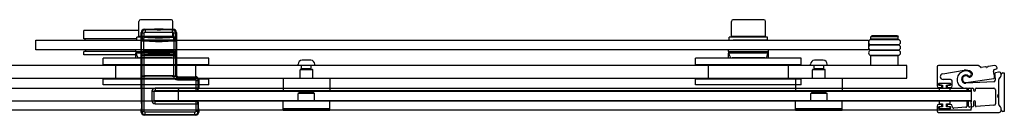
# Model space of a CAD drawing. Header units: millimetres. Extents: x 1702.56 to 1703.57, y 1235.68 to 1236.58.
# Tile 2 of 2: x 1702.96 to 1703.57, y 1235.68 to 1235.74. Entities that reach past the tile are written whole.
import ezdxf

# ---------------------------------------------------------------- set-up
doc = ezdxf.new("R2010")
doc.units = ezdxf.units.MM
doc.layers.add('SANINDUSA', color=3, linetype='CONTINUOUS')

msp = doc.modelspace()

# ---------------------------------------------------------------- linework, layer by layer
at = {"layer": 'SANINDUSA'}
for p, q in [((1703.03038, 1235.72964), (1703.03038, 1235.73914)), ((1703.05068, 1235.74014), (1703.03138, 1235.74014)), ((1703.05168, 1235.72964), (1703.05168, 1235.73914)), ((1703.40038, 1235.72964), (1703.40038, 1235.73914)), ((1703.42068, 1235.74014), (1703.40138, 1235.74014)), ((1703.42168, 1235.72964), (1703.42168, 1235.73914)), ((1703.03038, 1235.73334), (1702.99603, 1235.73334)), ((1702.99603, 1235.72834), (1702.99603, 1235.73334)), ((1703.02903, 1235.72734), (1703.02903, 1235.72934)), ((1703.05168, 1235.72964), (1703.03038, 1235.72964)), ((1703.03182, 1235.73229), (1703.03221, 1235.7319)), ((1703.03182, 1235.69791), (1703.03182, 1235.73229)), ((1703.03189, 1235.72709), (1703.03192, 1235.7291)), ((1703.03193, 1235.7291), (1703.03221, 1235.72935)), ((1703.03221, 1235.7319), (1703.03371, 1235.7319)), ((1703.03221, 1235.7319), (1703.03221, 1235.72935)), ((1703.03371, 1235.72935), (1703.03221, 1235.72935)), ((1703.03253, 1235.72934), (1703.03253, 1235.72964)), ((1703.03357, 1235.72786), (1703.03371, 1235.72935)), ((1703.03371, 1235.72935), (1703.03371, 1235.7319)), ((1703.03421, 1235.7339), (1703.03382, 1235.73429)), ((1703.03382, 1235.73429), (1703.04021, 1235.73429)), ((1703.05142, 1235.7339), (1703.03421, 1235.7339)), ((1703.03421, 1235.7339), (1703.03421, 1235.7324)), ((1703.03421, 1235.7324), (1703.05142, 1235.7324)), ((1703.04043, 1235.73452), (1703.04017, 1235.73425)), ((1703.04547, 1235.73425), (1703.04017, 1235.73425)), ((1703.04036, 1235.73414), (1703.04017, 1235.73425)), ((1703.04528, 1235.73414), (1703.04036, 1235.73414)), ((1703.04043, 1235.73452), (1703.0452, 1235.73452)), ((1703.0452, 1235.73452), (1703.04547, 1235.73425)), ((1703.04528, 1235.73414), (1703.04547, 1235.73425)), ((1703.04543, 1235.73429), (1703.05182, 1235.73429)), ((1703.04953, 1235.72935), (1703.04953, 1235.72964)), ((1703.05182, 1235.73429), (1703.05142, 1235.7339)), ((1703.05142, 1235.7324), (1703.05142, 1235.7339)), ((1703.05192, 1235.7319), (1703.05192, 1235.72935)), ((1703.05192, 1235.7319), (1703.05342, 1235.7319)), ((1703.05342, 1235.72935), (1703.05192, 1235.72935)), ((1703.05192, 1235.72935), (1703.05206, 1235.72786)), ((1703.05303, 1235.72735), (1703.05303, 1235.72935)), ((1703.05342, 1235.7319), (1703.05382, 1235.73229)), ((1703.05342, 1235.72935), (1703.05342, 1235.7319)), ((1703.05342, 1235.72935), (1703.0537, 1235.7291)), ((1703.05371, 1235.7291), (1703.05374, 1235.72709)), ((1703.05382, 1235.73229), (1703.05382, 1235.70565)), ((1703.39903, 1235.72734), (1703.39903, 1235.72934)), ((1703.42168, 1235.72964), (1703.40038, 1235.72964)), ((1703.40253, 1235.72934), (1703.40253, 1235.72964)), ((1703.41953, 1235.72935), (1703.41953, 1235.72964)), ((1703.42303, 1235.72735), (1703.42303, 1235.72935)), ((1703.48803, 1235.73005), (1703.48753, 1235.72955)), ((1703.50453, 1235.72955), (1703.48753, 1235.72955)), ((1703.48753, 1235.72805), (1703.48753, 1235.72955)), ((1703.50403, 1235.73005), (1703.48803, 1235.73005)), ((1703.50403, 1235.73005), (1703.50453, 1235.72955)), ((1703.50453, 1235.72805), (1703.50453, 1235.72955)), ((1702.96603, 1235.72734), (1703.48603, 1235.72734)), ((1702.96603, 1235.72134), (1702.96603, 1235.72734)), ((1703.02903, 1235.72834), (1702.99603, 1235.72834)), ((1702.99653, 1235.72834), (1702.99653, 1235.72734)), ((1703.0319, 1235.72709), (1703.0334, 1235.72709)), ((1703.0319, 1235.72709), (1703.0319, 1235.72059)), ((1703.03329, 1235.7276), (1703.03357, 1235.72786)), ((1703.0334, 1235.72059), (1703.0334, 1235.72709)), ((1703.03982, 1235.72739), (1703.04582, 1235.72738)), ((1703.03996, 1235.72737), (1703.03995, 1235.72739)), ((1703.04567, 1235.72737), (1703.03996, 1235.72737)), ((1703.04036, 1235.72714), (1703.03996, 1235.72737)), ((1703.04528, 1235.72714), (1703.04036, 1235.72714)), ((1703.0404, 1235.72693), (1703.04523, 1235.72693)), ((1703.04082, 1235.72652), (1703.0404, 1235.72693)), ((1703.04082, 1235.72652), (1703.04482, 1235.72652)), ((1703.04482, 1235.72652), (1703.04523, 1235.72693)), ((1703.04528, 1235.72714), (1703.04567, 1235.72737)), ((1703.04567, 1235.72737), (1703.04569, 1235.72739)), ((1703.04883, 1235.72734), (1703.04883, 1235.72734)), ((1703.05206, 1235.72786), (1703.05235, 1235.72761)), ((1703.05224, 1235.72709), (1703.05374, 1235.72709)), ((1703.05224, 1235.72709), (1703.05224, 1235.72059)), ((1703.05374, 1235.72059), (1703.05374, 1235.72709)), ((1703.41883, 1235.72734), (1703.41883, 1235.72734)), ((1703.48603, 1235.72734), (1703.48603, 1235.72134)), ((1703.50453, 1235.72805), (1703.48753, 1235.72805)), ((1703.50453, 1235.7277), (1703.48753, 1235.7277)), ((1703.48753, 1235.7247), (1703.50453, 1235.7247)), ((1703.50453, 1235.72435), (1703.48753, 1235.72435)), ((1703.48903, 1235.7277), (1703.48903, 1235.72805)), ((1703.48903, 1235.72435), (1703.48903, 1235.7247)), ((1703.50303, 1235.7277), (1703.50303, 1235.72805)), ((1703.50303, 1235.72435), (1703.50303, 1235.7247)), ((1703.48603, 1235.72134), (1702.96603, 1235.72134)), ((1703.02853, 1235.72034), (1702.99603, 1235.72034)), ((1702.99603, 1235.71834), (1702.99603, 1235.72034)), ((1703.02853, 1235.71834), (1702.99603, 1235.71834)), ((1702.99703, 1235.72134), (1702.99703, 1235.72034)), ((1703.02853, 1235.72034), (1703.02853, 1235.72134)), ((1703.02853, 1235.72034), (1703.02853, 1235.71934)), ((1703.02853, 1235.72034), (1703.05353, 1235.72034)), ((1703.02853, 1235.72034), (1703.02853, 1235.72034)), ((1703.02853, 1235.71834), (1703.02853, 1235.71934)), ((1703.05353, 1235.71934), (1703.02853, 1235.71934)), ((1703.02853, 1235.71615), (1703.02853, 1235.71834)), ((1703.02939, 1235.71745), (1703.02888, 1235.71934)), ((1703.0319, 1235.72059), (1703.0334, 1235.72059)), ((1703.0319, 1235.72059), (1703.03192, 1235.71859)), ((1703.03193, 1235.71859), (1703.03221, 1235.71833)), ((1703.03209, 1235.70637), (1703.03209, 1235.71676)), ((1703.03209, 1235.71676), (1703.0321, 1235.71676)), ((1703.0321, 1235.70637), (1703.0321, 1235.71676)), ((1703.03211, 1235.71796), (1703.03221, 1235.71806)), ((1703.03381, 1235.71796), (1703.03211, 1235.71796)), ((1703.03211, 1235.71776), (1703.03221, 1235.71786)), ((1703.03221, 1235.71833), (1703.03371, 1235.71833)), ((1703.03221, 1235.71833), (1703.03221, 1235.71806)), ((1703.03221, 1235.71786), (1703.03221, 1235.70528)), ((1703.03329, 1235.72008), (1703.03357, 1235.71982)), ((1703.03371, 1235.71833), (1703.03357, 1235.71982)), ((1703.03371, 1235.71808), (1703.03371, 1235.71833)), ((1703.03371, 1235.71808), (1703.05192, 1235.71808)), ((1703.03371, 1235.70525), (1703.03371, 1235.71788)), ((1703.03371, 1235.71788), (1703.05192, 1235.71788)), ((1703.03381, 1235.71796), (1703.0339, 1235.71804)), ((1703.0339, 1235.71804), (1703.0339, 1235.71788)), ((1703.0344, 1235.71805), (1703.05124, 1235.71805)), ((1703.0344, 1235.71788), (1703.0344, 1235.71805)), ((1703.05124, 1235.71805), (1703.05124, 1235.71788)), ((1703.05174, 1235.71804), (1703.05182, 1235.71796)), ((1703.05174, 1235.71788), (1703.05174, 1235.71804)), ((1703.05352, 1235.71796), (1703.05182, 1235.71796)), ((1703.05206, 1235.71982), (1703.05192, 1235.71833)), ((1703.05192, 1235.71833), (1703.05342, 1235.71833)), ((1703.05192, 1235.71833), (1703.05192, 1235.71808)), ((1703.05192, 1235.71788), (1703.05192, 1235.70525)), ((1703.05206, 1235.71982), (1703.05235, 1235.72008)), ((1703.05224, 1235.72059), (1703.05374, 1235.72059)), ((1703.05267, 1235.71745), (1703.05318, 1235.71934)), ((1703.05342, 1235.71833), (1703.0537, 1235.71858)), ((1703.05342, 1235.71806), (1703.05342, 1235.71833)), ((1703.05342, 1235.71806), (1703.05352, 1235.71796)), ((1703.05342, 1235.70528), (1703.05342, 1235.71786)), ((1703.05342, 1235.71786), (1703.05352, 1235.71776)), ((1703.05353, 1235.72034), (1703.05353, 1235.72134)), ((1703.05353, 1235.71934), (1703.05353, 1235.72034)), ((1703.05353, 1235.71834), (1703.05353, 1235.71934)), ((1703.05353, 1235.71615), (1703.05353, 1235.71834)), ((1703.05354, 1235.71676), (1703.05354, 1235.70637)), ((1703.05354, 1235.71676), (1703.05354, 1235.71676)), ((1703.05354, 1235.71676), (1703.05354, 1235.70637)), ((1703.05371, 1235.71858), (1703.05374, 1235.72059)), ((1703.39853, 1235.72034), (1703.39853, 1235.72134)), ((1703.39853, 1235.72034), (1703.39853, 1235.71934)), ((1703.39853, 1235.72034), (1703.42353, 1235.72034)), ((1703.39853, 1235.72034), (1703.39853, 1235.72034)), ((1703.39853, 1235.71834), (1703.39853, 1235.71934)), ((1703.42353, 1235.71934), (1703.39853, 1235.71934)), ((1703.39853, 1235.71615), (1703.39853, 1235.71834)), ((1703.39939, 1235.71745), (1703.39888, 1235.71934)), ((1703.42267, 1235.71745), (1703.42318, 1235.71934)), ((1703.42353, 1235.72034), (1703.42353, 1235.72134)), ((1703.42353, 1235.71934), (1703.42353, 1235.72034)), ((1703.42353, 1235.71834), (1703.42353, 1235.71934)), ((1703.42353, 1235.71615), (1703.42353, 1235.71834)), ((1703.48753, 1235.72135), (1703.50453, 1235.72135)), ((1703.50453, 1235.721), (1703.48753, 1235.721)), ((1703.48753, 1235.718), (1703.50453, 1235.718)), ((1703.50453, 1235.71765), (1703.48753, 1235.71765)), ((1703.48753, 1235.71165), (1703.48753, 1235.71765)), ((1703.48903, 1235.721), (1703.48903, 1235.72135)), ((1703.48903, 1235.71765), (1703.48903, 1235.718)), ((1703.50303, 1235.721), (1703.50303, 1235.72135)), ((1703.50303, 1235.71765), (1703.50303, 1235.718)), ((1703.50453, 1235.71165), (1703.50453, 1235.71765)), ((1703.51003, 1235.71165), (1702.63215, 1235.71165)), ((1703.07403, 1235.71615), (1703.00803, 1235.71615)), ((1703.00803, 1235.71215), (1703.00803, 1235.71615)), ((1703.07403, 1235.71215), (1703.00803, 1235.71215)), ((1703.01603, 1235.70315), (1703.01603, 1235.71215)), ((1703.05122, 1235.71634), (1703.03084, 1235.71634)), ((1703.06603, 1235.70315), (1703.06603, 1235.71215)), ((1703.07403, 1235.71215), (1703.07403, 1235.71615)), ((1703.12978, 1235.71165), (1703.12978, 1235.71239)), ((1703.14028, 1235.71165), (1703.12978, 1235.71165)), ((1703.13203, 1235.70958), (1703.13203, 1235.71165)), ((1703.13772, 1235.71495), (1703.13234, 1235.71495)), ((1703.13803, 1235.70958), (1703.13803, 1235.71165)), ((1703.14028, 1235.71165), (1703.14028, 1235.71239)), ((1703.44403, 1235.71615), (1703.37803, 1235.71615)), ((1703.37803, 1235.71215), (1703.37803, 1235.71615)), ((1703.44403, 1235.71215), (1703.37803, 1235.71215)), ((1703.38603, 1235.70315), (1703.38603, 1235.71215)), ((1703.42122, 1235.71634), (1703.40084, 1235.71634)), ((1703.43603, 1235.70315), (1703.43603, 1235.71215)), ((1703.44403, 1235.71215), (1703.44403, 1235.71615)), ((1703.44978, 1235.71165), (1703.44978, 1235.71239)), ((1703.46028, 1235.71165), (1703.44978, 1235.71165)), ((1703.45203, 1235.70958), (1703.45203, 1235.71165)), ((1703.45772, 1235.71495), (1703.45234, 1235.71495)), ((1703.45803, 1235.70958), (1703.45803, 1235.71165)), ((1703.46028, 1235.71165), (1703.46028, 1235.71239)), ((1703.51003, 1235.70365), (1703.51003, 1235.71165)), ((1703.5288, 1235.71072), (1703.5288, 1235.6989)), ((1703.55429, 1235.71172), (1703.5298, 1235.71172)), ((1703.5559, 1235.71053), (1703.555, 1235.71143)), ((1703.55918, 1235.71079), (1703.55632, 1235.71038)), ((1703.55977, 1235.71045), (1703.5594, 1235.71073)), ((1703.56046, 1235.71088), (1703.56019, 1235.71051)), ((1703.56497, 1235.7116), (1703.56066, 1235.71099)), ((1703.0321, 1235.70637), (1703.03209, 1235.70637)), ((1703.03221, 1235.70528), (1703.03211, 1235.70538)), ((1703.03221, 1235.70508), (1703.03211, 1235.70518)), ((1703.03211, 1235.70518), (1703.03381, 1235.70518)), ((1703.03221, 1235.70508), (1703.03221, 1235.68304)), ((1703.05192, 1235.70525), (1703.03371, 1235.70525)), ((1703.03371, 1235.68304), (1703.03371, 1235.70505)), ((1703.05193, 1235.70505), (1703.03371, 1235.70505)), ((1703.0339, 1235.70509), (1703.03381, 1235.70518)), ((1703.0339, 1235.70525), (1703.0339, 1235.70509)), ((1703.0344, 1235.70508), (1703.0344, 1235.70525)), ((1703.05124, 1235.70508), (1703.0344, 1235.70508)), ((1703.05124, 1235.70525), (1703.05124, 1235.70508)), ((1703.05174, 1235.70509), (1703.05174, 1235.70525)), ((1703.05182, 1235.70518), (1703.05174, 1235.70509)), ((1703.05182, 1235.70518), (1703.05354, 1235.70518)), ((1703.05193, 1235.70505), (1703.05344, 1235.70507)), ((1703.05352, 1235.70538), (1703.05342, 1235.70528)), ((1703.05354, 1235.70518), (1703.05344, 1235.70508)), ((1703.05382, 1235.70565), (1703.05353, 1235.70536)), ((1703.05353, 1235.70536), (1703.05354, 1235.70518)), ((1703.05354, 1235.70637), (1703.05354, 1235.70637)), ((1703.05442, 1235.70425), (1703.05482, 1235.70465)), ((1703.06542, 1235.70425), (1703.05442, 1235.70425)), ((1703.05442, 1235.70425), (1703.05442, 1235.70275)), ((1703.05482, 1235.70465), (1703.06582, 1235.70465)), ((1703.06582, 1235.70465), (1703.06542, 1235.70425)), ((1703.06542, 1235.70275), (1703.06542, 1235.70425)), ((1703.13103, 1235.70365), (1703.13103, 1235.70885)), ((1703.13133, 1235.70915), (1703.13873, 1235.70915)), ((1703.13803, 1235.70958), (1703.13203, 1235.70958)), ((1703.13257, 1235.70927), (1703.13203, 1235.70958)), ((1703.13749, 1235.70927), (1703.13803, 1235.70958)), ((1703.13903, 1235.70365), (1703.13903, 1235.70885)), ((1703.45103, 1235.70365), (1703.45103, 1235.70885)), ((1703.45133, 1235.70915), (1703.45873, 1235.70915)), ((1703.45803, 1235.70958), (1703.45203, 1235.70958)), ((1703.45257, 1235.70927), (1703.45203, 1235.70958)), ((1703.45749, 1235.70927), (1703.45803, 1235.70958)), ((1703.45903, 1235.70365), (1703.45903, 1235.70885)), ((1703.53234, 1235.70653), (1703.5458, 1235.70866)), ((1703.56475, 1235.70922), (1703.56599, 1235.7096)), ((1703.5673, 1235.70756), (1703.56531, 1235.70714)), ((1703.56754, 1235.70339), (1703.56844, 1235.70431)), ((1703.5676, 1235.70372), (1703.56851, 1235.70463)), ((1703.56881, 1235.70534), (1703.56881, 1235.70634)), ((1703.56881, 1235.70534), (1703.56881, 1235.70534)), ((1703.56883, 1235.70525), (1703.56883, 1235.70598)), ((1703.56983, 1235.70698), (1703.57083, 1235.70698)), ((1703.57083, 1235.70698), (1703.57083, 1235.68305)), ((1702.63215, 1235.70365), (1703.51003, 1235.70365)), ((1703.07403, 1235.70315), (1703.00803, 1235.70315)), ((1703.00803, 1235.69965), (1703.00803, 1235.70315)), ((1703.07403, 1235.69965), (1703.00803, 1235.69965)), ((1703.05442, 1235.70275), (1703.06542, 1235.70275)), ((1703.06592, 1235.70225), (1703.06742, 1235.70225)), ((1703.06592, 1235.70225), (1703.06592, 1235.69756)), ((1703.06742, 1235.70225), (1703.06782, 1235.70265)), ((1703.06742, 1235.69756), (1703.06742, 1235.70225)), ((1703.06782, 1235.70265), (1703.06782, 1235.69791)), ((1703.07403, 1235.69965), (1703.07403, 1235.70315)), ((1703.12053, 1235.70335), (1703.12053, 1235.69595)), ((1703.12083, 1235.70365), (1703.14923, 1235.70365)), ((1703.14953, 1235.70335), (1703.14953, 1235.69595)), ((1703.44403, 1235.70315), (1703.37803, 1235.70315)), ((1703.37803, 1235.69965), (1703.37803, 1235.70315)), ((1703.44403, 1235.69965), (1703.37803, 1235.69965)), ((1703.44053, 1235.70335), (1703.44053, 1235.69595)), ((1703.44083, 1235.70365), (1703.46923, 1235.70365)), ((1703.44403, 1235.69965), (1703.44403, 1235.70315)), ((1703.46953, 1235.70335), (1703.46953, 1235.69595)), ((1703.5298, 1235.6996), (1703.5298, 1235.7003)), ((1703.53705, 1235.70045), (1703.53005, 1235.70045)), ((1703.53005, 1235.70045), (1703.53005, 1235.69945)), ((1703.53005, 1235.69945), (1703.5323, 1235.69945)), ((1703.5301, 1235.7006), (1703.537, 1235.7006)), ((1703.5316, 1235.6993), (1703.5301, 1235.6993)), ((1703.5319, 1235.6982), (1703.5319, 1235.699)), ((1703.5323, 1235.69945), (1703.5323, 1235.69745)), ((1703.5373, 1235.7029), (1703.53263, 1235.7029)), ((1703.5348, 1235.69745), (1703.5348, 1235.69945)), ((1703.5348, 1235.69945), (1703.53705, 1235.69945)), ((1703.5352, 1235.699), (1703.5352, 1235.6982)), ((1703.537, 1235.6993), (1703.5355, 1235.6993)), ((1703.53705, 1235.69945), (1703.53705, 1235.70045)), ((1703.5373, 1235.7003), (1703.5373, 1235.6996)), ((1703.5383, 1235.6989), (1703.5383, 1235.7019)), ((1703.56428, 1235.70149), (1703.54689, 1235.70058)), ((1703.54706, 1235.7011), (1703.56428, 1235.70364)), ((1703.56731, 1235.69366), (1703.56731, 1235.70301)), ((1703.56736, 1235.68735), (1703.56736, 1235.70294)), ((1703.55003, 1235.69739), (1702.64003, 1235.69739)), ((1703.03182, 1235.69791), (1703.03185, 1235.69787)), ((1703.03187, 1235.69702), (1703.03187, 1235.69085)), ((1703.03853, 1235.69556), (1703.04003, 1235.69556)), ((1703.03853, 1235.69556), (1703.03853, 1235.68973)), ((1703.04003, 1235.69565), (1703.55003, 1235.69565)), ((1703.04003, 1235.68965), (1703.04003, 1235.69565)), ((1703.04003, 1235.68973), (1703.04003, 1235.69556)), ((1703.04032, 1235.69585), (1703.04053, 1235.69606)), ((1703.06614, 1235.69585), (1703.04032, 1235.69585)), ((1703.04053, 1235.69756), (1703.04053, 1235.69606)), ((1703.06592, 1235.69756), (1703.04053, 1235.69756)), ((1703.04053, 1235.69606), (1703.06592, 1235.69606)), ((1703.05503, 1235.69709), (1703.05503, 1235.69739)), ((1703.05503, 1235.69709), (1703.05503, 1235.69673)), ((1703.05503, 1235.69623), (1703.05503, 1235.69673)), ((1703.05503, 1235.69623), (1703.05503, 1235.69589)), ((1703.05503, 1235.68933), (1703.05503, 1235.69589)), ((1703.55003, 1235.69589), (1703.06503, 1235.69589)), ((1703.06592, 1235.69756), (1703.06592, 1235.69606)), ((1703.06742, 1235.69756), (1703.06592, 1235.69756)), ((1703.06592, 1235.69606), (1703.06614, 1235.69585)), ((1703.06764, 1235.69734), (1703.06742, 1235.69756)), ((1703.06765, 1235.69774), (1703.06782, 1235.69791)), ((1703.14923, 1235.69565), (1703.12083, 1235.69565)), ((1703.13043, 1235.69465), (1703.12993, 1235.69415)), ((1703.14013, 1235.69415), (1703.12993, 1235.69415)), ((1703.12993, 1235.68965), (1703.12993, 1235.69415)), ((1703.13963, 1235.69465), (1703.13043, 1235.69465)), ((1703.13103, 1235.69465), (1703.13103, 1235.69565)), ((1703.13903, 1235.69465), (1703.13903, 1235.69565)), ((1703.13963, 1235.69465), (1703.14013, 1235.69415)), ((1703.14013, 1235.68965), (1703.14013, 1235.69415)), ((1703.46923, 1235.69565), (1703.44083, 1235.69565)), ((1703.45043, 1235.69465), (1703.44993, 1235.69415)), ((1703.46013, 1235.69415), (1703.44993, 1235.69415)), ((1703.44993, 1235.68965), (1703.44993, 1235.69415)), ((1703.45963, 1235.69465), (1703.45043, 1235.69465)), ((1703.45103, 1235.69465), (1703.45103, 1235.69565)), ((1703.45903, 1235.69465), (1703.45903, 1235.69565)), ((1703.45963, 1235.69465), (1703.46013, 1235.69415)), ((1703.46013, 1235.68965), (1703.46013, 1235.69415)), ((1703.5298, 1235.6979), (1703.5316, 1235.6979)), ((1703.53005, 1235.69745), (1703.53005, 1235.69565)), ((1703.5323, 1235.69745), (1703.53005, 1235.69745)), ((1703.53005, 1235.69565), (1703.53705, 1235.69565)), ((1703.53705, 1235.69745), (1703.5348, 1235.69745)), ((1703.5355, 1235.6979), (1703.5373, 1235.6979)), ((1703.53705, 1235.69565), (1703.53705, 1235.69745)), ((1703.54734, 1235.69703), (1703.54734, 1235.69635)), ((1703.54854, 1235.69635), (1703.54854, 1235.69703)), ((1703.54904, 1235.69753), (1703.55104, 1235.69753)), ((1703.55003, 1235.69709), (1703.55003, 1235.69739)), ((1703.55003, 1235.69709), (1703.55003, 1235.69673)), ((1703.55003, 1235.69623), (1703.55003, 1235.69673)), ((1703.55003, 1235.69623), (1703.55003, 1235.69589)), ((1703.55003, 1235.69589), (1703.55003, 1235.68933)), ((1703.55003, 1235.69565), (1703.55003, 1235.68965)), ((1703.55154, 1235.69703), (1703.55154, 1235.69635)), ((1703.55274, 1235.69635), (1703.55274, 1235.69703)), ((1703.55324, 1235.69753), (1703.5643, 1235.69753)), ((1703.5653, 1235.69653), (1703.5653, 1235.68784)), ((1703.56675, 1235.693), (1703.56723, 1235.69348)), ((1703.56723, 1235.69181), (1703.56675, 1235.69229)), ((1703.55003, 1235.68933), (1702.64003, 1235.68933)), ((1703.03188, 1235.68985), (1703.03198, 1235.68938)), ((1703.032, 1235.68804), (1703.032, 1235.68484)), ((1703.03853, 1235.68973), (1703.04003, 1235.68973)), ((1703.55003, 1235.68965), (1703.04003, 1235.68965)), ((1703.04032, 1235.68945), (1703.06614, 1235.68945)), ((1703.04053, 1235.68923), (1703.04032, 1235.68945)), ((1703.04053, 1235.68773), (1703.04053, 1235.68923)), ((1703.06592, 1235.68923), (1703.04053, 1235.68923)), ((1703.04053, 1235.68773), (1703.06592, 1235.68773)), ((1703.06614, 1235.68945), (1703.06592, 1235.68923)), ((1703.06592, 1235.68923), (1703.06592, 1235.68773)), ((1703.06592, 1235.68773), (1703.06742, 1235.68773)), ((1703.06592, 1235.68773), (1703.06592, 1235.68304)), ((1703.06742, 1235.68773), (1703.06764, 1235.68795)), ((1703.06742, 1235.68304), (1703.06742, 1235.68773)), ((1703.06764, 1235.68484), (1703.06764, 1235.68795)), ((1703.12053, 1235.68475), (1703.12053, 1235.68935)), ((1703.14923, 1235.68965), (1703.12083, 1235.68965)), ((1703.14953, 1235.68475), (1703.14953, 1235.68935)), ((1703.44053, 1235.68475), (1703.44053, 1235.68935)), ((1703.46923, 1235.68965), (1703.44083, 1235.68965)), ((1703.46953, 1235.68475), (1703.46953, 1235.68935)), ((1703.5288, 1235.6864), (1703.5288, 1235.6834)), ((1703.5316, 1235.6874), (1703.5298, 1235.6874)), ((1703.5298, 1235.685), (1703.5298, 1235.6857)), ((1703.53005, 1235.68965), (1703.53005, 1235.68785)), ((1703.53705, 1235.68965), (1703.53005, 1235.68965)), ((1703.53005, 1235.68785), (1703.5323, 1235.68785)), ((1703.5323, 1235.68585), (1703.53005, 1235.68585)), ((1703.53005, 1235.68585), (1703.53005, 1235.68485)), ((1703.5301, 1235.686), (1703.5316, 1235.686)), ((1703.5319, 1235.6863), (1703.5319, 1235.6871)), ((1703.5323, 1235.68785), (1703.5323, 1235.68585)), ((1703.5348, 1235.68785), (1703.53705, 1235.68785)), ((1703.5348, 1235.68585), (1703.5348, 1235.68785)), ((1703.53705, 1235.68585), (1703.5348, 1235.68585)), ((1703.5352, 1235.6871), (1703.5352, 1235.6863)), ((1703.5373, 1235.6874), (1703.5355, 1235.6874)), ((1703.5355, 1235.686), (1703.537, 1235.686)), ((1703.53705, 1235.68785), (1703.53705, 1235.68965)), ((1703.53705, 1235.68485), (1703.53705, 1235.68585)), ((1703.5373, 1235.6857), (1703.5373, 1235.685)), ((1703.5383, 1235.68607), (1703.5383, 1235.6864)), ((1703.54734, 1235.68895), (1703.54734, 1235.6861)), ((1703.54854, 1235.68626), (1703.54854, 1235.68895)), ((1703.55108, 1235.6859), (1703.54908, 1235.68576)), ((1703.55003, 1235.68933), (1703.55003, 1235.68903)), ((1703.55003, 1235.68804), (1703.55003, 1235.68903)), ((1703.55003, 1235.68804), (1703.55003, 1235.68484)), ((1703.55154, 1235.68895), (1703.55154, 1235.6864)), ((1703.55274, 1235.68655), (1703.55274, 1235.68895)), ((1703.56437, 1235.68684), (1703.55328, 1235.68605)), ((1703.56731, 1235.68742), (1703.56731, 1235.69163)), ((1703.56843, 1235.68599), (1703.56754, 1235.6869)), ((1703.56851, 1235.68581), (1703.5676, 1235.68672)), ((1703.55003, 1235.68384), (1702.63157, 1235.68384)), ((1703.03197, 1235.68349), (1703.03182, 1235.68333)), ((1703.03182, 1235.68265), (1703.03182, 1235.68333)), ((1703.03221, 1235.68304), (1703.03182, 1235.68265)), ((1703.03221, 1235.68304), (1703.03371, 1235.68304)), ((1703.03382, 1235.68065), (1703.03421, 1235.68104)), ((1703.06582, 1235.68065), (1703.03382, 1235.68065)), ((1703.03421, 1235.68104), (1703.03421, 1235.68254)), ((1703.06542, 1235.68254), (1703.03421, 1235.68254)), ((1703.03421, 1235.68104), (1703.06542, 1235.68104)), ((1703.06542, 1235.68104), (1703.06542, 1235.68254)), ((1703.06542, 1235.68104), (1703.06582, 1235.68065)), ((1703.06742, 1235.68304), (1703.06592, 1235.68304)), ((1703.06782, 1235.68265), (1703.06742, 1235.68304)), ((1703.06782, 1235.68333), (1703.06766, 1235.68349)), ((1703.06782, 1235.68333), (1703.06782, 1235.68265)), ((1703.14953, 1235.68465), (1703.12053, 1235.68465)), ((1703.12053, 1235.68365), (1703.12053, 1235.68465)), ((1703.14953, 1235.68365), (1703.12053, 1235.68365)), ((1703.14953, 1235.68365), (1703.14953, 1235.68465)), ((1703.46953, 1235.68465), (1703.44053, 1235.68465)), ((1703.44053, 1235.68365), (1703.44053, 1235.68465)), ((1703.46953, 1235.68365), (1703.44053, 1235.68365)), ((1703.46953, 1235.68365), (1703.46953, 1235.68465)), ((1703.5298, 1235.6824), (1703.56755, 1235.6824)), ((1703.53005, 1235.68485), (1703.53705, 1235.68485)), ((1703.537, 1235.6847), (1703.5301, 1235.6847)), ((1703.54688, 1235.6856), (1703.53937, 1235.68507)), ((1703.55003, 1235.68384), (1703.55003, 1235.68484)), ((1703.5688, 1235.68365), (1703.5688, 1235.68511)), ((1703.56883, 1235.68405), (1703.56883, 1235.68503)), ((1703.57083, 1235.68305), (1703.56983, 1235.68305))]:
    msp.add_line(p, q, dxfattribs=at)
for centre, radius, start, end in [((1703.03138, 1235.73914), 0.001, 90, 180), ((1703.05068, 1235.73914), 0.001, 0, 90), ((1703.40138, 1235.73914), 0.001, 90, 180), ((1703.42068, 1235.73914), 0.001, 0, 90), ((1703.0428, 1235.8272), 0.09827, 264.69184, 275.32621), ((1703.04029, 1235.73402), 0.000144, 338.24466, 60), ((1703.04535, 1235.73402), 0.000144, 120, 201.75534), ((1703.0428, 1235.8272), 0.10005, 264.54353, 268.56407), ((1703.03545, 1235.72779), 0.00217, 185.00495, 198.86511), ((1703.0428, 1235.8272), 0.10055, 264.63273, 268.78175), ((1703.0428, 1235.8272), 0.09977, 264.69184, 275.32621), ((1703.03999, 1235.72801), 0.000652, 254.7859, 270.44944), ((1703.04029, 1235.72702), 0.000144, 323.70764, 60), ((1703.0428, 1235.8272), 0.10055, 271.23628, 275.38492), ((1703.04535, 1235.72702), 0.000144, 120, 216.29236), ((1703.0428, 1235.8272), 0.10005, 271.45448, 275.47448), ((1703.05018, 1235.7278), 0.00217, 341.09228, 354.9415), ((1703.48753, 1235.7262), 0.0015, 90, 270), ((1703.48753, 1235.72285), 0.0015, 90, 270), ((1703.50453, 1235.7262), 0.0015, 270, 90), ((1703.50453, 1235.72285), 0.0015, 270, 90), ((1703.03084, 1235.71784), 0.0015, 195.06623, 270), ((1703.03545, 1235.71989), 0.00217, 161.13243, 174.99751), ((1703.0428, 1235.62048), 0.10005, 84.52552, 95.45647), ((1703.0428, 1235.62048), 0.10055, 84.61508, 95.36727), ((1703.0428, 1235.62048), 0.09977, 84.67379, 95.30816), ((1703.0428, 1235.62048), 0.09827, 84.67379, 95.30816), ((1703.05122, 1235.71784), 0.0015, 270, 344.93377), ((1703.05018, 1235.71988), 0.00217, 5.05604, 18.91019), ((1703.40084, 1235.71784), 0.0015, 195.06623, 270), ((1703.42122, 1235.71784), 0.0015, 270, 344.93377), ((1703.48753, 1235.7195), 0.0015, 90, 270), ((1703.50453, 1235.7195), 0.0015, 270, 90), ((1703.03244, 1235.71584), 0.0005, 37.38497, 90), ((1703.04962, 1235.71584), 0.0005, 90, 142.61503), ((1703.13234, 1235.71239), 0.00256, 90, 180), ((1703.13772, 1235.71239), 0.00256, 0, 90), ((1703.40244, 1235.71584), 0.0005, 37.38497, 90), ((1703.41962, 1235.71584), 0.0005, 90, 142.61503), ((1703.45234, 1235.71239), 0.00256, 90, 180), ((1703.45772, 1235.71239), 0.00256, 0, 90), ((1703.5298, 1235.71072), 0.001, 90, 180), ((1703.55429, 1235.71072), 0.001, 45, 90), ((1703.55625, 1235.71088), 0.0005, 225, 278), ((1703.55922, 1235.71049), 0.0003, 53, 98), ((1703.55922, 1235.71049), 0.0003, 53, 98), ((1703.55922, 1235.71049), 0.0003, 53, 98), ((1703.55922, 1235.71049), 0.0003, 53, 98), ((1703.55995, 1235.71069), 0.0003, 233, 323), ((1703.55995, 1235.71069), 0.0003, 233, 323), ((1703.55995, 1235.71069), 0.0003, 233, 323), ((1703.55995, 1235.71069), 0.0003, 233, 323), ((1703.5607, 1235.7107), 0.0003, 98, 143), ((1703.5607, 1235.7107), 0.0003, 98, 143), ((1703.5607, 1235.7107), 0.0003, 98, 143), ((1703.5607, 1235.7107), 0.0003, 98, 143), ((1703.56511, 1235.71061), 0.001, 22.04163, 98), ((1703.56585, 1235.71008), 0.0005, 287.04088, 19.8637), ((1703.54675, 1235.70318), 0.02081, 19.8637, 22.04163), ((1703.13133, 1235.70885), 0.0003, 90, 180), ((1703.1325, 1235.70915), 0.000144, 0.15478, 60), ((1703.13756, 1235.70915), 0.000144, 120, 179.84522), ((1703.13873, 1235.70885), 0.0003, 0, 90), ((1703.45133, 1235.70885), 0.0003, 90, 180), ((1703.4525, 1235.70915), 0.000144, 0.15478, 60), ((1703.45756, 1235.70915), 0.000144, 120, 179.84522), ((1703.45873, 1235.70885), 0.0003, 0, 90), ((1703.53263, 1235.70473), 0.00183, 98.99386, 270), ((1703.54667, 1235.7029), 0.00537, 55.37372, 271.62094), ((1703.54675, 1235.70318), 0.0026, 53.97828, 273), ((1703.54675, 1235.70318), 0.0021, 52.18488, 278.37556), ((1703.54674, 1235.70276), 0.00598, 55.53071, 98.99386), ((1703.54912, 1235.70623), 0.00177, 232.18488, 55.53071), ((1703.54902, 1235.70629), 0.00125, 233.97828, 55.37372), ((1703.56504, 1235.70826), 0.001, 107.04088, 195.53185), ((1703.54675, 1235.70318), 0.01799, 3.12571, 15.53185), ((1703.56421, 1235.70413), 0.0005, 278.37556, 3.12571), ((1703.56542, 1235.70665), 0.0005, 102.04088, 190.53185), ((1703.54675, 1235.70318), 0.01849, 357.75015, 10.53185), ((1703.56756, 1235.70634), 0.00125, 0, 102.04088), ((1703.56748, 1235.70525), 0.00135, 315.4448, 0), ((1703.56781, 1235.70534), 0.001, 315, 0), ((1703.56983, 1235.70598), 0.001, 90, 180), ((1703.12083, 1235.70335), 0.0003, 90, 180), ((1703.14923, 1235.70335), 0.0003, 0, 90), ((1703.44083, 1235.70335), 0.0003, 90, 180), ((1703.46923, 1235.70335), 0.0003, 0, 90), ((1703.5298, 1235.6989), 0.001, 180, 270), ((1703.5301, 1235.7003), 0.0003, 90, 180), ((1703.5301, 1235.6996), 0.0003, 180, 270), ((1703.5316, 1235.699), 0.0003, 0, 90), ((1703.5316, 1235.6982), 0.0003, 270, 0), ((1703.5355, 1235.699), 0.0003, 90, 180), ((1703.5355, 1235.6982), 0.0003, 180, 270), ((1703.537, 1235.7003), 0.0003, 0, 90), ((1703.537, 1235.6996), 0.0003, 270, 0), ((1703.5373, 1235.7019), 0.001, 0, 90), ((1703.5373, 1235.6989), 0.001, 270, 0), ((1703.56422, 1235.70249), 0.001, 273, 357.75015), ((1703.56831, 1235.70301), 0.001, 135, 180), ((1703.56801, 1235.70294), 0.00065, 135.4448, 180), ((1703.04053, 1235.69556), 0.000501, 135.00449, 179.98107), ((1703.06604, 1235.69736), 0.0016, 350.22471, 359.46088), ((1703.12083, 1235.69595), 0.0003, 180, 270), ((1703.14923, 1235.69595), 0.0003, 270, 0), ((1703.44083, 1235.69595), 0.0003, 180, 270), ((1703.46923, 1235.69595), 0.0003, 270, 0), ((1703.54684, 1235.69703), 0.0005, 0, 91.62094), ((1703.54794, 1235.69635), 0.0006, 180, 0), ((1703.54794, 1235.69635), 0.0006, 180.00001, 359.99999), ((1703.54794, 1235.69635), 0.0006, 180.00001, 359.99999), ((1703.54794, 1235.69635), 0.0006, 180.00001, 359.99999), ((1703.54904, 1235.69703), 0.0005, 90, 180), ((1703.55104, 1235.69703), 0.0005, 0, 90), ((1703.55214, 1235.69635), 0.0006, 180, 0), ((1703.55214, 1235.69635), 0.0006, 180.00001, 359.99999), ((1703.55214, 1235.69635), 0.0006, 180.00001, 359.99999), ((1703.55214, 1235.69635), 0.0006, 180.00001, 359.99999), ((1703.55324, 1235.69703), 0.0005, 90, 180), ((1703.5643, 1235.69653), 0.001, 0, 90), ((1703.56711, 1235.69265), 0.0005, 135, 225), ((1703.56711, 1235.69265), 0.0005, 135, 225), ((1703.56711, 1235.69265), 0.0005, 135, 225), ((1703.56711, 1235.69265), 0.0005, 135, 225), ((1703.56706, 1235.69366), 0.00025, 315, 0), ((1703.56706, 1235.69366), 0.00025, 315.0003, 359.9997), ((1703.56706, 1235.69366), 0.00025, 315.0003, 359.9997), ((1703.56706, 1235.69366), 0.00025, 315.0003, 359.9997), ((1703.56706, 1235.69163), 0.00025, 0, 45), ((1703.56706, 1235.69163), 0.00025, 0.0003, 44.9997), ((1703.56706, 1235.69163), 0.00025, 0.0003, 44.9997), ((1703.56706, 1235.69163), 0.00025, 0.0003, 44.9997), ((1703.04053, 1235.68973), 0.000501, 180.01902, 224.99542), ((1703.12083, 1235.68935), 0.0003, 90, 180), ((1703.14923, 1235.68935), 0.0003, 0, 90), ((1703.44083, 1235.68935), 0.0003, 90, 180), ((1703.46923, 1235.68935), 0.0003, 0, 90), ((1703.5298, 1235.6864), 0.001, 90, 180), ((1703.5301, 1235.6857), 0.0003, 90, 180), ((1703.5316, 1235.6871), 0.0003, 0, 90), ((1703.5316, 1235.6863), 0.0003, 270, 0), ((1703.5355, 1235.6871), 0.0003, 90, 180), ((1703.5355, 1235.6863), 0.0003, 180, 270), ((1703.537, 1235.6857), 0.0003, 0, 90), ((1703.5373, 1235.6864), 0.001, 0, 90), ((1703.5393, 1235.68607), 0.001, 180, 274.05698), ((1703.54684, 1235.6861), 0.0005, 274.05698, 0), ((1703.54794, 1235.68895), 0.0006, 0, 180), ((1703.54794, 1235.68895), 0.0006, 0.00001, 179.99999), ((1703.54794, 1235.68895), 0.0006, 0.00001, 179.99999), ((1703.54794, 1235.68895), 0.0006, 0.00001, 179.99999), ((1703.54904, 1235.68626), 0.0005, 180, 274.05698), ((1703.55104, 1235.6864), 0.0005, 274.05698, 0), ((1703.55214, 1235.68895), 0.0006, 0, 180), ((1703.55214, 1235.68895), 0.0006, 0.00001, 179.99999), ((1703.55214, 1235.68895), 0.0006, 0.00001, 179.99999), ((1703.55214, 1235.68895), 0.0006, 0.00001, 179.99999), ((1703.55324, 1235.68655), 0.0005, 180, 274.05698), ((1703.5643, 1235.68784), 0.001, 274.05698, 0), ((1703.56831, 1235.68742), 0.001, 180, 225.0893), ((1703.56801, 1235.68735), 0.00065, 180, 224.38239), ((1703.56748, 1235.68503), 0.00135, 0, 45), ((1703.5678, 1235.6851), 0.001, 0.5341, 45.0893), ((1703.12063, 1235.68475), 0.0001, 180, 270), ((1703.14943, 1235.68475), 0.0001, 270, 0), ((1703.44063, 1235.68475), 0.0001, 180, 270), ((1703.46943, 1235.68475), 0.0001, 270, 0), ((1703.5298, 1235.6834), 0.001, 180, 270), ((1703.5301, 1235.685), 0.0003, 180, 270), ((1703.537, 1235.685), 0.0003, 270, 0), ((1703.56755, 1235.68365), 0.00125, 270, 0), ((1703.56983, 1235.68405), 0.001, 180, 270)]:
    msp.add_arc(centre, radius, start, end, dxfattribs=at)
for centre, major_axis, ratio, start_param, end_param in [((1703.04103, 1235.72934), (-0.012, 0), 0.000227, 3.141593, 6.283185), ((1703.03382, 1235.73229), (-0.00141, 0.00141), 0.999695, 5.497939, 7.068431), ((1703.03343, 1235.7291), (0.00101, -0.00111), 0.999722, 3.974746, 5.450032), ((1703.03421, 1235.7319), (-0.00141, -0.00141), 0.999848, 3.927143, 5.497635), ((1703.03371, 1235.72935), (-0.00101, 0.00111), 0.999721, 0.831859, 2.309733), ((1703.03421, 1235.7319), (-0.000354, 0.000354), 0.999695, 5.497939, 7.068431), ((1703.04282, 1235.734), (0.003, 0), 0.017455, 2.490845, 6.933933), ((1703.05142, 1235.7319), (-0.00141, 0.00141), 0.999848, 3.927143, 5.497635), ((1703.05142, 1235.7319), (0.000354, 0.000354), 0.999695, 5.497939, 7.068431), ((1703.05182, 1235.73229), (0.00141, 0.00141), 0.999695, 5.497939, 7.068431), ((1703.05192, 1235.72935), (-0.00101, -0.00111), 0.999721, 0.832017, 2.309576), ((1703.0522, 1235.7291), (0.00101, 0.00111), 0.999722, 3.974903, 5.449875), ((1703.41103, 1235.72934), (-0.012, 0), 0.000227, 3.141593, 6.283185), ((1703.04103, 1235.72734), (-0.012, 0), 0.000227, 2.356109, 5.497873), ((1703.04103, 1235.72734), (-0.0078, 0), 0.000227, 3.141593, 5.297135), ((1703.41103, 1235.72734), (-0.012, 0), 0.000227, 2.278381, 5.627762), ((1703.41103, 1235.72734), (-0.0078, 0), 0.000227, 3.141593, 5.497746), ((1703.03343, 1235.71859), (0.00101, 0.00111), 0.999722, 0.833153, 2.308439), ((1703.03211, 1235.71676), (0, -0.0012), 0.017455, 3.159046, 4.712389), ((1703.03211, 1235.71676), (0, 0.001), 0.017455, 0.017453, 1.570796), ((1703.03371, 1235.71833), (0.00101, 0.00111), 0.999721, 0.831859, 2.309733), ((1703.03371, 1235.71805), (0.0015, 0), 0.017455, 1.570796, 3.124139), ((1703.03371, 1235.71785), (-0.0015, 0), 0.017455, 4.712389, 6.265732), ((1703.03381, 1235.71676), (0, -0.0012), 0.017455, 3.159046, 3.503264), ((1703.0344, 1235.71804), (0.0005, 0), 0.017455, 1.570796, 3.124139), ((1703.05124, 1235.71804), (0.0005, 0), 0.017455, 0.017453, 1.570796), ((1703.05182, 1235.71676), (0, 0.0012), 0.017455, 5.921514, 6.265732), ((1703.05192, 1235.71805), (0.0015, 0), 0.017455, 0.017453, 1.570796), ((1703.05192, 1235.71785), (-0.0015, 0), 0.017455, 3.159046, 4.712389), ((1703.05192, 1235.71833), (0.00101, -0.00111), 0.999721, 0.832017, 2.309576), ((1703.0522, 1235.71858), (0.00101, -0.00111), 0.999722, 0.83331, 2.308282), ((1703.05352, 1235.71676), (0, 0.0012), 0.017455, 4.712389, 6.265732), ((1703.05352, 1235.71676), (0, -0.001), 0.017455, 1.570796, 3.124139), ((1703.03211, 1235.70637), (0, -0.0012), 0.017455, 4.712389, 6.265732), ((1703.03211, 1235.70637), (0, 0.001), 0.017455, 1.570796, 3.124139), ((1703.03371, 1235.70528), (0.0015, 0), 0.017455, 3.159046, 4.712389), ((1703.03371, 1235.70508), (-0.0015, 0), 0.017455, 0.017453, 1.570796), ((1703.03381, 1235.70637), (0, -0.0012), 0.017455, 5.921514, 6.265732), ((1703.0344, 1235.70509), (-0.0005, 0), 0.017455, 0.017453, 1.570796), ((1703.05124, 1235.70509), (-0.0005, 0), 0.017455, 1.570796, 3.124139), ((1703.05182, 1235.70637), (0, 0.0012), 0.017455, 3.159046, 3.503264), ((1703.05192, 1235.70528), (0.0015, 0), 0.017455, 4.712389, 6.265732), ((1703.05442, 1235.70525), (-0.00177, -0.00177), 0.999695, 5.578075, 7.068431), ((1703.05442, 1235.70525), (-0.000708, -0.000708), 0.998783, 5.673241, 7.068431), ((1703.05352, 1235.70637), (0, -0.001), 0.017455, 0.017453, 1.570796), ((1703.05352, 1235.70637), (0, 0.0012), 0.017455, 3.704934, 4.712389), ((1703.05482, 1235.70565), (-0.000707, -0.000707), 0.999695, 5.497939, 7.068431), ((1703.0604, 1235.70433), (0.003, 0), 0.017455, 4.712389, 10.995574), ((1703.06542, 1235.70225), (-0.00141, 0.00141), 0.999848, 3.927143, 5.497635), ((1703.06582, 1235.70265), (0.00141, 0.00141), 0.999695, 5.497939, 7.068431), ((1703.06542, 1235.70225), (0.000354, 0.000354), 0.999695, 5.497939, 7.068431), ((1703.03185, 1235.69702), (0, 0.00085), 0.017455, 4.712389, 6.265732), ((1703.04053, 1235.69556), (0.00141, 0.00141), 0.999695, 0.785246, 2.356347), ((1703.04032, 1235.69535), (-0.000354, -0.000354), 0.999695, 3.926839, 4.408005), ((1703.04053, 1235.69556), (0.000354, 0.000354), 0.997872, 0.785246, 1.570796), ((1703.0604, 1235.69598), (-0.003, 0), 0.017455, 4.712389, 10.995574), ((1703.06592, 1235.69756), (-0.00106, -0.00106), 0.999695, 0.78555, 2.356042), ((1703.06614, 1235.69735), (0.00106, -0.00106), 0.999695, 5.497939, 6.896147), ((1703.06765, 1235.69709), (0, -0.00065), 0.017455, 3.159046, 4.307135), ((1703.03188, 1235.69085), (0, -0.001), 0.017455, 4.712389, 6.195919), ((1703.03197, 1235.68804), (0, 0.00135), 0.017455, 4.712389, 6.195919), ((1703.04053, 1235.68973), (0.00141, -0.00141), 0.999695, 3.926839, 5.497939), ((1703.04032, 1235.68995), (-0.000354, 0.000354), 0.999695, 1.875313, 2.356347), ((1703.04053, 1235.68973), (0.000354, -0.000354), 0.997872, 4.712389, 5.497939), ((1703.06592, 1235.68773), (0.00106, -0.00106), 0.999695, 0.78555, 2.356042), ((1703.06614, 1235.68795), (0.00106, 0.00106), 0.999695, 5.497939, 7.068431), ((1703.03382, 1235.68265), (-0.00141, -0.00141), 0.999695, 5.497939, 7.068431), ((1703.03197, 1235.68484), (0, 0.00135), 0.017455, 3.159046, 4.712389), ((1703.03421, 1235.68304), (0.00141, -0.00141), 0.999848, 3.927143, 5.497635), ((1703.03421, 1235.68304), (-0.000354, -0.000354), 0.999695, 5.497939, 7.068431), ((1703.06542, 1235.68304), (0.00141, 0.00141), 0.999848, 3.927143, 5.497635), ((1703.06542, 1235.68304), (0.000354, -0.000354), 0.999695, 5.497939, 7.068431), ((1703.06582, 1235.68265), (0.00141, -0.00141), 0.999695, 5.497939, 7.068431), ((1703.06766, 1235.68484), (0, -0.00135), 0.017455, 4.712389, 6.265732)]:
    msp.add_ellipse(centre, major_axis=major_axis, ratio=ratio, start_param=start_param, end_param=end_param, dxfattribs=at)

doc.saveas('drawing.dxf')
